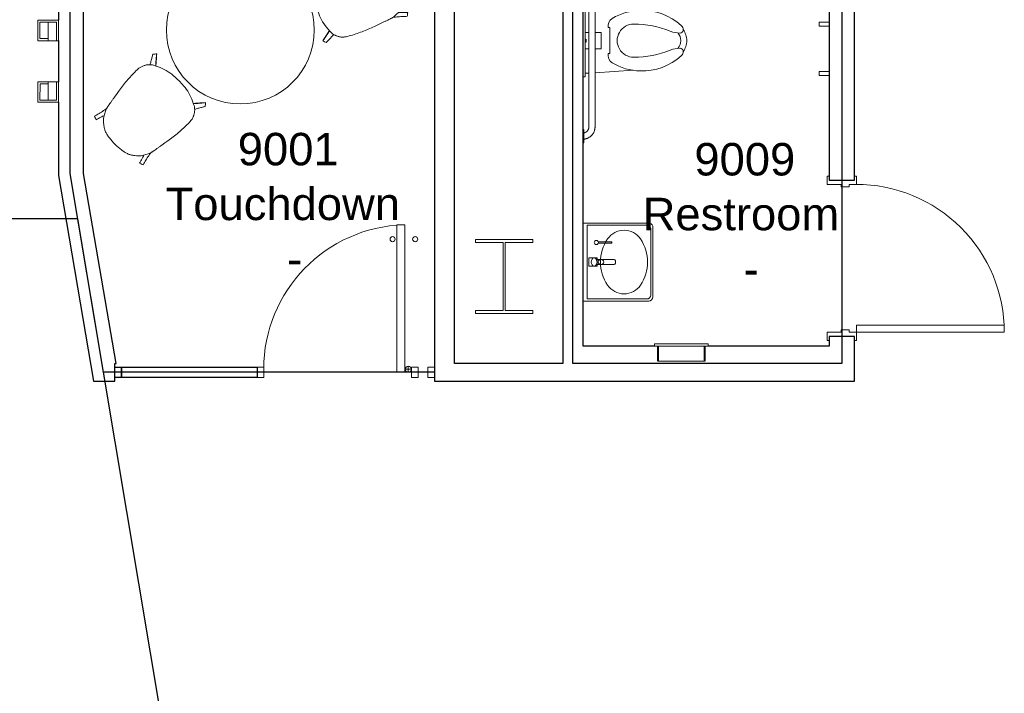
# Model space of a CAD drawing. Header units: inches. Extents: x -1 to 4727, y -3 to 1727.
# Tile 105 of 163: x 3144 to 3384, y 460 to 625. Entities that reach past the tile are written whole.
import ezdxf

# ---------------------------------------------------------------- set-up
doc = ezdxf.new("R2010")
doc.units = ezdxf.units.IN
doc.header["$LTSCALE"] = 42
doc.header["$MEASUREMENT"] = 0
doc.layers.get('0').update_dxf_attribs({"linetype": 'CONTINUOUS'})
for name, color, linetype in [('I-DOOR', 9, 'CONTINUOUS'), ('I-FLOR-TPTN', 8, 'CONTINUOUS'), ('I-FURN', 8, 'CONTINUOUS'), ('I-FURN-CHAR', 9, 'CONTINUOUS'), ('I-GLAZ', 8, 'CONTINUOUS'), ('I-WALL', 8, 'CONTINUOUS'), ('P-FIXT', 8, 'CONTINUOUS'), ('Room Names & IDs', 7, 'CONTINUOUS'), ('S-COLS', 7, 'CONTINUOUS'), ('triLabelLayer', 7, 'CONTINUOUS'), ('triSpaceLayer', 7, 'CONTINUOUS')]:
    doc.layers.add(name, color=color, linetype=linetype)
doc.styles.add('PDF Helvetica', font='Helvetica.ttf')
doc.styles.get("Standard").update_dxf_attribs({"font": 'romans.shx'})

# ---------------------------------------------------------------- blocks, each defined once
blk = doc.blocks.new('Table - Dining - Round - 30_ DIAM-2860011-FURNITURE PLAN - FLOOR 09 - EAST')
at = {"lineweight": 9}
for start, end in [(0, 180), (180, 0)]:
    blk.add_arc((0, 0), 18, start, end, dxfattribs=at)
blk = doc.blocks.new('Hightower_Nadia_Chair_Wood - Hightower_Nadia_Chair_Wood-1539143-FURNITURE PLAN - FLOOR 09 - EAST')
at = {"lineweight": 9}
for p, q in [((-6.61, 9.57), (-5.95, 9.87)), ((5.95, 9.87), (6.61, 9.57)), ((-9.03, 5.33), (-9.02, 5.78)), ((9.02, 5.78), (9.03, 5.33)), ((-7.58, -6.19), (-7.64, -6)), ((7.64, -6), (7.58, -6.19)), ((0.63, -10.85), (-0.63, -10.85))]:
    blk.add_line(p, q, dxfattribs=at)
at = {"lineweight": 9, "flags": 128}
for points in [[(-8.39, 11.85), (-8.12, 11.56), (-7.85, 11.26)], [(7.85, 11.26), (8.12, 11.56), (8.39, 11.85)], [(-8.19, -2.97), (-8.34, -2.09), (-8.49, -1.21)], [(8.49, -1.21), (8.34, -2.09), (8.19, -2.97)]]:
    blk.add_lwpolyline(points, dxfattribs=at)
at = {"lineweight": 9}
blk.add_arc((0, -9.72), 20.77, 85.157, 94.8437, dxfattribs=at)
for points in [[(-9.01, 11.13), (-8.92, 11.25), (-8.71, 11.5), (-8.5, 11.73), (-8.39, 11.85)], [(-8.39, 11.85), (-8.22, 11.62), (-7.85, 11.16), (-7.28, 10.48), (-6.89, 10.03), (-6.69, 9.81)], [(-5.95, 9.87), (-5.29, 10.18), (-3.92, 10.68), (-2.49, 10.92), (-1.75, 10.98)], [(1.75, 10.98), (2.49, 10.92), (3.92, 10.68), (5.29, 10.18), (5.95, 9.87)], [(6.69, 9.81), (6.89, 10.03), (7.28, 10.48), (7.85, 11.16), (8.22, 11.62), (8.39, 11.85)], [(8.39, 11.85), (8.5, 11.73), (8.71, 11.5), (8.91, 11.26), (9.01, 11.13)], [(-8.49, -1.21), (-8.68, -0.13), (-8.95, 2.04), (-9.03, 4.23), (-9.03, 5.33)], [(9.03, 5.33), (9.03, 4.23), (8.95, 2.04), (8.68, -0.13), (8.49, -1.21)], [(-7.85, -5.05), (-7.89, -4.85), (-7.96, -4.44), (-8.08, -3.74), (-8.16, -3.23), (-8.19, -2.97)], [(8.19, -2.97), (8.16, -3.23), (8.08, -3.74), (7.96, -4.44), (7.89, -4.85), (7.85, -5.05)], [(-7.64, -6), (-7.65, -5.95), (-7.68, -5.84), (-7.74, -5.62), (-7.79, -5.36), (-7.83, -5.15), (-7.85, -5.05)], [(-7.22, -7.03), (-7.3, -6.88), (-7.44, -6.6), (-7.54, -6.32), (-7.58, -6.19)], [(-6.62, -8.11), (-6.72, -7.93), (-6.92, -7.57), (-7.12, -7.21), (-7.22, -7.03)], [(7.22, -7.03), (7.12, -7.21), (6.92, -7.57), (6.72, -7.93), (6.62, -8.11)], [(7.58, -6.19), (7.54, -6.32), (7.44, -6.6), (7.3, -6.88), (7.22, -7.03)], [(7.85, -5.05), (7.83, -5.15), (7.79, -5.36), (7.74, -5.62), (7.68, -5.84), (7.65, -5.95), (7.64, -6)], [(-8.33, -9.58), (-8.19, -9.64), (-7.91, -9.76), (-7.62, -9.88), (-7.47, -9.93)], [(-5.37, -9.41), (-5.57, -9.26), (-5.92, -8.98), (-6.33, -8.54), (-6.54, -8.25), (-6.62, -8.11)], [(-4.78, -9.84), (-4.87, -9.77), (-5.07, -9.63), (-5.27, -9.48), (-5.37, -9.41)], [(5.37, -9.41), (5.27, -9.48), (5.07, -9.63), (4.87, -9.77), (4.78, -9.84)], [(6.62, -8.11), (6.54, -8.25), (6.33, -8.54), (5.92, -8.98), (5.57, -9.26), (5.37, -9.41)], [(7.47, -9.93), (7.62, -9.88), (7.91, -9.76), (8.19, -9.64), (8.33, -9.58)], [(-4.34, -10.11), (-4.42, -10.07), (-4.58, -9.98), (-4.71, -9.89), (-4.78, -9.84)], [(-3.54, -10.43), (-3.69, -10.38), (-3.97, -10.28), (-4.22, -10.17), (-4.34, -10.11)], [(4.34, -10.11), (4.22, -10.17), (3.97, -10.28), (3.69, -10.38), (3.54, -10.43)], [(4.78, -9.84), (4.71, -9.89), (4.58, -9.98), (4.42, -10.07), (4.34, -10.11)]]:
    blk.add_open_spline(points, degree=3, dxfattribs=at)
for points, knots in [([(-9.01, 11.13), (-8.86, 10.88), (-8.55, 10.38), (-8.11, 9.61), (-7.82, 9.08), (-7.68, 8.81)], [0, 0, 0, 0, 0.3333333, 0.6666667, 0.9975411, 0.9975411, 0.9975411, 0.9975411]), ([(-6.46, 9.64), (-6.69, 9.9), (-7.17, 10.44), (-7.62, 10.98), (-7.85, 11.26)], [-0.6541949, -0.6541949, -0.6541949, -0.6541949, -0.3333333, 0, 0, 0, 0]), ([(-6.69, 9.81), (-6.67, 9.79), (-6.63, 9.74), (-6.55, 9.66), (-6.52, 9.62)], [-1, -1, -1, -1, -0.8333333, -0.7163996, -0.7163996, -0.7163996, -0.7163996]), ([(7.85, 11.26), (7.62, 10.98), (7.17, 10.44), (6.69, 9.9), (6.46, 9.64)], [-1, -1, -1, -1, -0.6666667, -0.3458051, -0.3458051, -0.3458051, -0.3458051]), ([(6.52, 9.62), (6.55, 9.66), (6.63, 9.74), (6.67, 9.79), (6.69, 9.81)], [-0.2836004, -0.2836004, -0.2836004, -0.2836004, -0.1666667, 0, 0, 0, 0]), ([(7.68, 8.81), (7.82, 9.08), (8.1, 9.61), (8.55, 10.38), (8.85, 10.89), (9.01, 11.13)], [0.0024251, 0.0024251, 0.0024251, 0.0024251, 0.3333333, 0.6666667, 1, 1, 1, 1]), ([(-9.02, 5.78), (-9.02, 6.02), (-8.99, 6.37), (-8.89, 6.83), (-8.78, 7.18), (-8.65, 7.51), (-8.49, 7.82), (-8.3, 8.13), (-8.11, 8.38), (-7.93, 8.59), (-7.71, 8.82), (-7.42, 9.09), (-7.03, 9.35), (-6.75, 9.5), (-6.61, 9.57)], [-1, -1, -1, -1, -0.85, -0.775, -0.7, -0.625, -0.55, -0.475, -0.4, -0.35, -0.3, -0.2, -0.1, 0, 0, 0, 0]), ([(6.61, 9.57), (6.82, 9.47), (7.13, 9.29), (7.5, 9.01), (7.77, 8.77), (8.01, 8.51), (8.23, 8.23), (8.43, 7.93), (8.58, 7.65), (8.69, 7.4), (8.81, 7.1), (8.92, 6.72), (9, 6.26), (9.02, 5.94), (9.02, 5.78)], [-1, -1, -1, -1, -0.85, -0.775, -0.7, -0.625, -0.55, -0.475, -0.4, -0.35, -0.3, -0.2, -0.1, 0, 0, 0, 0]), ([(-7.6, -6.12), (-7.62, -6.21), (-7.67, -6.53), (-7.8, -7.28), (-7.98, -8.13), (-8.18, -8.96), (-8.28, -9.38), (-8.33, -9.58)], [0.0949892, 0.0949892, 0.0949892, 0.0949892, 0.1666667, 0.3333333, 0.6666667, 0.8333333, 1, 1, 1, 1]), ([(8.33, -9.58), (8.28, -9.38), (8.18, -8.96), (7.98, -8.13), (7.8, -7.28), (7.67, -6.53), (7.62, -6.21), (7.6, -6.12)], [0, 0, 0, 0, 0.1666667, 0.3333333, 0.6666667, 0.8333333, 0.9040626, 0.9040626, 0.9040626, 0.9040626]), ([(-7.47, -9.93), (-7.41, -9.72), (-7.29, -9.3), (-7.07, -8.58), (-6.92, -8.06), (-6.82, -7.75)], [0, 0, 0, 0, 0.1666667, 0.3333333, 0.5812657, 0.5812657, 0.5812657, 0.5812657]), ([(6.82, -7.75), (6.85, -7.85), (6.95, -8.16), (7.1, -8.68), (7.29, -9.3), (7.41, -9.72), (7.47, -9.93)], [0.4187343, 0.4187343, 0.4187343, 0.4187343, 0.5, 0.6666667, 0.8333333, 1, 1, 1, 1]), ([(-0.63, -10.85), (-0.81, -10.85), (-1.17, -10.83), (-1.85, -10.78), (-2.52, -10.68), (-3.12, -10.55), (-3.4, -10.47), (-3.54, -10.43)], [-1, -1, -1, -1, -0.833333, -0.666667, -0.333333, -0.166667, 0, 0, 0, 0]), ([(3.54, -10.43), (3.4, -10.47), (3.12, -10.55), (2.52, -10.68), (1.85, -10.78), (1.17, -10.83), (0.81, -10.85), (0.63, -10.85)], [-1, -1, -1, -1, -0.833333, -0.666667, -0.333333, -0.166667, 0, 0, 0, 0])]:
    blk.add_open_spline(points, degree=3, knots=knots, dxfattribs=at)
blk = doc.blocks.new('Door CW - Single - Offset Pivot Hinge - Single Swing - w Rails - Default - Interior CISCO-7565942-FURNITURE PLAN - FLOOR 09 - EAST')
at = {"lineweight": 9}
for p, q in [((14.38, 35.92), (16.37, 35.92)), ((14.38, 35.92), (14.38, 0)), ((16.37, 35.92), (16.37, 0)), ((16.44, 0.75), (17.94, 0.75)), ((17.19, 1.5), (17.19, 0)), ((14.38, 0), (16.37, 0))]:
    blk.add_line(p, q, dxfattribs=at)
for centre, radius in [((13.37, 32.42), 0.625), ((18.87, 32.42), 0.625), ((17.19, 0.75), 0.75)]:
    blk.add_circle(centre, radius, dxfattribs=at)
blk.add_arc((17.19, 0.75), 35.19, 91.7303, 180, dxfattribs=at)
blk = doc.blocks.new('CISCO Running Light vertical - CISCO Running Light vertical 5_-V195-FURNITURE PLAN - FLOOR 09 - EAST')
at = {"lineweight": 9}
for p, q in [((3475.45, 843.87), (3472.99, 843.45)), ((3475.45, 843.87), (3477.42, 844.21)), ((3476.21, 839.44), (3475.45, 843.87)), ((3475.54, 843.38), (3475.45, 843.87)), ((3477.92, 844.29), (3477.42, 844.21)), ((3477.42, 844.21), (3478.18, 839.77)), ((3477.42, 844.21), (3478.18, 839.77)), ((3478.76, 839.37), (3477.92, 844.29)), ((3472.99, 843.45), (3473.83, 838.52)), ((3473.57, 843.04), (3475.54, 843.38)), ((3474.24, 839.1), (3473.57, 843.04)), ((3473.83, 838.52), (3478.76, 839.37)), ((3478.18, 839.77), (3474.24, 839.1)), ((3478.18, 839.77), (3476.21, 839.44))]:
    blk.add_line(p, q, dxfattribs=at)
blk = doc.blocks.new('CISCO Running Light vertical - CISCO Running Light vertical 5_-5573627-FURNITURE PLAN - FLOOR 09 - EAST')
at = {"lineweight": 9}
for p, q in [((3876.15, 824.56), (3871.15, 824.56)), ((3871.15, 824.56), (3871.15, 819.56)), ((3876.15, 824.06), (3876.15, 824.56)), ((3871.65, 824.06), (3876.15, 824.06)), ((3871.65, 824.06), (3871.65, 822.06)), ((3871.65, 820.06), (3871.65, 824.06)), ((3871.65, 824.06), (3876.15, 824.06)), ((3876.15, 824.06), (3876.15, 822.06)), ((3876.15, 822.06), (3871.65, 822.06)), ((3875.65, 820.06), (3871.65, 820.06)), ((3876.15, 822.06), (3875.65, 822.06)), ((3875.65, 822.06), (3875.65, 820.06)), ((3876.15, 819.56), (3876.15, 822.06)), ((3871.15, 819.56), (3876.15, 819.56))]:
    blk.add_line(p, q, dxfattribs=at)
blk = doc.blocks.new('Single - Plain Panel - Hollow Metal Frame - 3_-0_ x 8_-6_ - Interior-6967787-FURNITURE PLAN - FLOOR 09 - EAST')
at = {"lineweight": 18}
for p, q in [((-20, 3.0625), (-20, 3.5625)), ((-20, 3.5625), (-18, 3.5625)), ((-19, 3.0625), (-20, 3.0625)), ((-19, -3.0625), (-19, 3.0625)), ((-18, 3.5625), (-18, 0.1875)), ((18, 3.5625), (20, 3.5625)), ((18, 0.1875), (18, 3.5625)), ((19, 3.0625), (19, -3.0625)), ((20, 3.0625), (19, 3.0625)), ((20, 3.5625), (20, 3.0625)), ((-18, 0.1875), (-17.375, 0.1875)), ((-17.375, 0.1875), (-17.375, -1.8125)), ((17.375, 0.1875), (18, 0.1875)), ((17.375, -1.8125), (17.375, 0.1875)), ((-18, -1.8125), (-18, -3.5625)), ((-17.375, -1.8125), (-18, -1.8125)), ((18, -1.8125), (17.375, -1.8125)), ((18, -3.5625), (18, -1.8125)), ((-20, -3.0625), (-19, -3.0625)), ((-20, -3.5625), (-20, -3.0625)), ((-18, -3.5625), (-20, -3.5625)), ((-18, -3.5625), (-16.25, -3.5625)), ((-18, -3.5625), (-18, -39.5625)), ((-16.25, -3.5625), (-16.25, -39.5625)), ((20, -3.5625), (18, -3.5625)), ((19, -3.0625), (20, -3.0625)), ((20, -3.0625), (20, -3.5625)), ((-18, -39.5625), (-16.25, -39.5625))]:
    blk.add_line(p, q, dxfattribs=at)
at = {"lineweight": 9}
blk.add_arc((-18, -3.5625), 36, 270, 0.205306, dxfattribs=at)
blk = doc.blocks.new('Toilet - Wall Hung - 15_ Seat Height _ADA_-4975625-FURNITURE PLAN - FLOOR 09 - EAST')
at = {"lineweight": 9}
for p, q in [((-7.82, 2.51), (-7.23, 11.81)), ((7.82, 2.51), (7.22, 11.78)), ((-3.19, 6.1), (-3.19, 5.71)), ((3.16, 6.1), (-3.19, 6.1)), ((3.16, 5.71), (3.16, 6.1)), ((-2, 4.02), (2, 4.02)), ((-2, 2.51), (-2, 4.02)), ((2, 4.02), (2, 2.51)), ((-7.87, 0.14), (-7.87, 1.01)), ((-2, 0.14), (-2, 1.01)), ((2, 1.01), (2, 0.14)), ((7.88, 0.14), (7.88, 1.01))]:
    blk.add_line(p, q, dxfattribs=at)
for centre, radius, start, end in [((-2.64, 22.53), 1.45, 86.3195, 138.3245), ((0.21, 19.7), 5.18, 92.296, 124.3911), ((-2.59, 23.22), 0.75, 0.4175, 86.3195), ((-0.21, 19.7), 5.18, 55.6089, 87.704), ((2.59, 23.22), 0.75, 93.6805, 179.5825), ((2.64, 22.53), 1.45, 41.6755, 93.6805), ((7.09, 13.87), 14.47, 138.3245, 181.5824), ((-8.11, 23.18), 6.26, 338.0418, 0.4175), ((0.21, 19.51), 3.87, 93.1731, 122.3518), ((-0.21, 19.51), 3.87, 57.6482, 86.8269), ((8.11, 23.18), 6.26, 179.5825, 201.9582), ((-7.09, 13.87), 14.47, 358.4176, 41.6755), ((19.93, 11.88), 23.96, 158.0418, 179.8167), ((-19.93, 11.88), 23.96, 0.1833, 21.9582), ((6.6, 13.85), 13.98, 181.5824, 210.7761), ((-6.6, 13.85), 13.98, 329.2239, 358.4176), ((0, 11.94), 4.04, 179.8167, 0.1833), ((-3.6, 7.78), 2.11, 210.7761, 281.1057), ((3.59, 7.78), 2.11, 258.1977, 329.2239)]:
    blk.add_arc(centre, radius, start, end, dxfattribs=at)
blk = doc.blocks.new('sink - oval - Wall Based Oval Sink-6559532-FURNITURE PLAN - FLOOR 09 - EAST')
at = {"lineweight": 9}
for p, q in [((2.06, -18.44), (2.06, -2.44)), ((2.56, -17.94), (2.56, -3.44)), ((2.56, -3.44), (20.56, -3.44)), ((20.56, -3.44), (20.56, -17.94)), ((21.06, -2.44), (21.06, -18.44)), ((10.97, -10.05), (10.97, -5.71)), ((12.15, -10.05), (12.15, -5.71)), ((19.56, -18.94), (3.56, -18.94)), ((20.06, -19.44), (3.06, -19.44))]:
    blk.add_line(p, q, dxfattribs=at)
for centre, radius, start, end in [((11.56, -16.71), 10, 55.7921, 124.2079), ((11.56, -6.81), 0.662, 90, 270), ((11.56, -6.81), 0.662, 270, 90), ((8.61, -12.44), 4.81, 123.781, 236.219), ((14.5, -12.44), 4.81, 303.781, 56.219), ((11.56, -8.17), 10, 235.7921, 304.2079), ((3.06, -18.44), 1, 180, 270), ((3.56, -17.94), 1, 180, 270), ((19.56, -17.94), 1, 270, 0), ((20.06, -18.44), 1, 270, 0)]:
    blk.add_arc(centre, radius, start, end, dxfattribs=at)
for centre, major_axis, ratio, start_param, end_param in [((11.56, -5.15), (-0.984, 0), 0.72, 3.141593, 6.283185), ((11.56, -5.15), (-0.984, 0), 0.72, 0, 3.141593), ((11.56, -10.05), (-0.591, 0), 0.57735, 0, 3.141593)]:
    blk.add_ellipse(centre, major_axis=major_axis, ratio=ratio, start_param=start_param, end_param=end_param, dxfattribs=at)
blk = doc.blocks.new('Combo-Ppr-Twl-Waste_Bobrick_B-36903 - TA06-6457714-FURNITURE PLAN - FLOOR 09 - EAST')
at = {"lineweight": 9}
for p, q in [((3561.58, 1162.34), (3574.58, 1162.34)), ((3561.58, 1162.34), (3561.58, 1161.78)), ((3574.58, 1161.78), (3561.58, 1161.78)), ((3562.51, 1161.78), (3562.51, 1158.15)), ((3573.64, 1158.15), (3573.64, 1161.78)), ((3574.58, 1161.78), (3574.58, 1162.34)), ((3573.64, 1158.15), (3562.51, 1158.15))]:
    blk.add_line(p, q, dxfattribs=at)
blk = doc.blocks.new('Plumbing - Equipment - Generic - PF04 - RESTROOM FAUCET-6478413-FURNITURE PLAN - FLOOR 09 - EAST')
at = {"lineweight": 9}
for p, q in [((-1, -1), (-1, 1)), ((-1, 1), (1, 1)), ((1, 1), (1, -1)), ((1, -1), (-1, -1))]:
    blk.add_line(p, q, dxfattribs=at)
blk = doc.blocks.new('Grab Bar - Horizontal - Single - 36_-V327-FURNITURE PLAN - FLOOR 09 - EAST')
at = {"lineweight": 9}
for p, q in [((-14.78, -0.06), (-14.78, -0.25)), ((-11.53, -0.25), (-14.78, -0.25)), ((-11.53, -0.25), (-11.53, -0.06)), ((19.09, -1.5), (-10.91, -1.5)), ((19.72, -0.06), (19.72, -0.25)), ((22.97, -0.25), (19.72, -0.25)), ((22.97, -0.25), (22.97, -0.06)), ((-10.91, -3), (19.09, -3))]:
    blk.add_line(p, q, dxfattribs=at)
at = {"lineweight": 9, "flags": 128}
for points in [[(-13.9, -0.25), (-13.89, -0.36), (-13.87, -0.48), (-13.85, -0.6), (-13.82, -0.71), (-13.79, -0.83), (-13.76, -0.94), (-13.72, -1.06), (-13.67, -1.17), (-13.62, -1.28), (-13.57, -1.39), (-13.51, -1.49), (-13.45, -1.59), (-13.38, -1.69), (-13.31, -1.79), (-13.24, -1.89), (-13.16, -1.98), (-13.08, -2.07), (-13, -2.15), (-12.91, -2.23), (-12.82, -2.31), (-12.73, -2.39), (-12.63, -2.46), (-12.53, -2.52), (-12.43, -2.59), (-12.32, -2.65), (-12.22, -2.7), (-12.11, -2.75), (-12, -2.8), (-11.88, -2.84), (-11.77, -2.87), (-11.65, -2.91), (-11.54, -2.93), (-11.42, -2.96), (-11.3, -2.97), (-11.18, -2.99), (-11.06, -3), (-10.94, -3), (-10.91, -3)], [(-10.91, -1.5), (-10.97, -1.5), (-11.03, -1.5), (-11.09, -1.49), (-11.15, -1.48), (-11.21, -1.47), (-11.27, -1.46), (-11.32, -1.44), (-11.38, -1.42), (-11.44, -1.4), (-11.49, -1.38), (-11.55, -1.36), (-11.6, -1.33), (-11.65, -1.3), (-11.71, -1.27), (-11.76, -1.24), (-11.8, -1.2), (-11.85, -1.17), (-11.9, -1.13), (-11.94, -1.09), (-11.98, -1.05), (-12.03, -1), (-12.06, -0.96), (-12.1, -0.91), (-12.14, -0.86), (-12.17, -0.81), (-12.2, -0.76), (-12.23, -0.71), (-12.26, -0.65), (-12.28, -0.6), (-12.31, -0.54), (-12.33, -0.49), (-12.35, -0.43), (-12.36, -0.37), (-12.38, -0.31), (-12.39, -0.25)], [(20.57, -0.25), (20.56, -0.3), (20.55, -0.36), (20.53, -0.41), (20.52, -0.47), (20.5, -0.53), (20.47, -0.58), (20.45, -0.64), (20.42, -0.69), (20.39, -0.75), (20.36, -0.8), (20.33, -0.85), (20.29, -0.9), (20.26, -0.94), (20.22, -0.99), (20.18, -1.03), (20.14, -1.08), (20.09, -1.12), (20.05, -1.16), (20, -1.19), (19.95, -1.23), (19.9, -1.26), (19.85, -1.29), (19.8, -1.32), (19.74, -1.35), (19.69, -1.38), (19.64, -1.4), (19.58, -1.42), (19.52, -1.44), (19.46, -1.45), (19.41, -1.47), (19.35, -1.48), (19.29, -1.49), (19.23, -1.49), (19.17, -1.5), (19.11, -1.5), (19.09, -1.5)], [(19.09, -3), (19.21, -3), (19.33, -2.99), (19.45, -2.98), (19.57, -2.96), (19.69, -2.94), (19.8, -2.91), (19.92, -2.88), (20.04, -2.85), (20.15, -2.81), (20.26, -2.76), (20.37, -2.71), (20.48, -2.66), (20.58, -2.6), (20.69, -2.54), (20.79, -2.48), (20.88, -2.41), (20.98, -2.33), (21.07, -2.26), (21.16, -2.17), (21.24, -2.09), (21.33, -2), (21.4, -1.91), (21.48, -1.82), (21.55, -1.72), (21.62, -1.62), (21.68, -1.52), (21.74, -1.41), (21.79, -1.31), (21.84, -1.2), (21.89, -1.09), (21.93, -0.97), (21.97, -0.86), (22, -0.74), (22.03, -0.63), (22.05, -0.51), (22.07, -0.39), (22.08, -0.27)]]:
    blk.add_lwpolyline(points, dxfattribs=at)
blk = doc.blocks.new('Seat_Cover_Dispenser-Bobrick-TrimLineSeries-B-3013 - TA05_B-3013-6489390-FURNITURE PLAN - FLOOR 09 - EAST')
at = {"lineweight": 9}
for p, q in [((3544.14, 1227.38), (3544.14, 1244.94)), ((3544.14, 1244.94), (3544.7, 1244.94)), ((3544.7, 1244.94), (3544.7, 1236.6)), ((3544.7, 1236.6), (3544.7, 1235.73)), ((3544.7, 1236.6), (3544.95, 1236.46)), ((3544.95, 1235.87), (3544.7, 1235.73)), ((3544.7, 1235.73), (3544.7, 1227.38)), ((3544.95, 1236.46), (3544.95, 1235.87)), ((3544.7, 1227.38), (3544.14, 1227.38))]:
    blk.add_line(p, q, dxfattribs=at)
blk = doc.blocks.new('Rectangular Mullion - IOC - Typical-7565959-FURNITURE PLAN - FLOOR 09 - EAST')
at = {"lineweight": 18}
for p, q in [((-1.5625, 1.25), (0, 1.25)), ((-1.5625, -1.25), (-1.5625, 1.25)), ((0, 1.25), (0, -1.25)), ((0, -1.25), (-1.5625, -1.25))]:
    blk.add_line(p, q, dxfattribs=at)
blk = doc.blocks.new('Rectangular Mullion - IOC - Typical-7565934-FURNITURE PLAN - FLOOR 09 - EAST')
at = {"lineweight": 18}
for p, q in [((-0.78125, 1.25), (0.78125, 1.25)), ((-0.78125, -1.25), (-0.78125, 1.25)), ((0.78125, 1.25), (0.78125, -1.25)), ((0.78125, -1.25), (-0.78125, -1.25))]:
    blk.add_line(p, q, dxfattribs=at)
blk = doc.blocks.new('Bathroom - Soap Dispenser - TA07_Soap Dispenser-7302558-FURNITURE PLAN - FLOOR 09 - EAST')
at = {"lineweight": 9}
for p, q in [((-0.13, -0.46), (-0.13, -3.75)), ((0.13, -3.75), (0.13, -0.48))]:
    blk.add_line(p, q, dxfattribs=at)
for start, end in [(360, 180), (180, 360)]:
    blk.add_arc((0, 0), 0.5, start, end, dxfattribs=at)
for start_param, end_param in [(1.570796, 4.712389), (4.712389, 7.853982)]:
    blk.add_ellipse((0, -3.75), major_axis=(0.131, 0), ratio=0.258819, start_param=start_param, end_param=end_param, dxfattribs=at)
blk = doc.blocks.new('coat hook - coat hook-8107802-FURNITURE PLAN - FLOOR 09 - EAST')
at = {"lineweight": 9}
for p, q in [((3604.08, 1222.3), (3601.63, 1222.3)), ((3601.63, 1221.3), (3601.63, 1222.3)), ((3601.63, 1221.3), (3604.08, 1221.3))]:
    blk.add_line(p, q, dxfattribs=at)
blk = doc.blocks.new('coat hook2 - coat hook-8108720-FURNITURE PLAN - FLOOR 09 - EAST')
at = {"lineweight": 9}
for p, q in [((3604.08, 1222.3), (3601.63, 1222.3)), ((3601.63, 1221.3), (3601.63, 1222.3)), ((3601.63, 1221.3), (3604.08, 1221.3))]:
    blk.add_line(p, q, dxfattribs=at)
blk = doc.blocks.new('W-Wide Flange-Column - W14X120-2731374-FURNITURE PLAN - FLOOR 09 - EAST')
at = {"lineweight": 18}
for p, q in [((-7, 9), (7, 9)), ((-7, 8.29), (-7, 9)), ((-0.22, 8.29), (-7, 8.29)), ((-0.22, -8.29), (-0.22, 8.29)), ((0.22, 8.29), (0.22, -8.29)), ((7, 8.29), (0.22, 8.29)), ((7, 9), (7, 8.29)), ((-7, -8.29), (-0.22, -8.29)), ((-7, -9), (-7, -8.29)), ((7, -9), (-7, -9)), ((0.22, -8.29), (7, -8.29)), ((7, -8.29), (7, -9))]:
    blk.add_line(p, q, dxfattribs=at)
blk = doc.blocks.new('columns')
at = {"layer": 'S-COLS'}
blk.add_blockref('W-Wide Flange-Column - W14X120-2731374-FURNITURE PLAN - FLOOR 09 - EAST', (3729.63, 142), dxfattribs=at)

msp = doc.modelspace()

# ---------------------------------------------------------------- linework, layer by layer
at = {"layer": 'I-GLAZ'}
for points in [[(3167.25, 539.9), (3168.81, 539.9), (3168.81, 537.4), (3167.25, 537.4)], [(3168.81, 539.9), (3201.91, 539.9), (3201.91, 537.4), (3168.81, 537.4)]]:
    msp.add_lwpolyline(points, close=True, dxfattribs=at)
at = {"layer": 'I-WALL'}
for p, q in [((3153.5, 649.5), (3153.5, 624.41)), ((3249.88, 540.78), (3249.88, 649.5)), ((3276.31, 649.5), (3276.31, 540.78)), ((3347.25, 585.4), (3347.25, 649.5)), ((3159.62, 587.06), (3159.62, 645.25)), ((3245, 645.25), (3245, 536.53)), ((3281.19, 545.03), (3281.19, 635.45)), ((3341.12, 635.45), (3341.12, 585.4)), ((3153.5, 619.41), (3153.5, 609.41)), ((3153.5, 604.41), (3153.5, 586.54)), ((3153.5, 586.54), (3162.06, 536.53)), ((3167.55, 540.78), (3159.62, 587.06)), ((3341.12, 585.4), (3347.25, 585.4)), ((3347.25, 547.4), (3341.12, 547.4)), ((3341.12, 547.4), (3341.12, 545.03)), ((3347.25, 536.53), (3347.25, 547.4)), ((3298.63, 545.03), (3281.19, 545.03)), ((3299.37, 541.4), (3299.37, 545.03)), ((3310.87, 545.03), (3310.87, 541.4)), ((3341.12, 545.03), (3311.63, 545.03)), ((3167.25, 536.53), (3167.25, 540.78)), ((3167.25, 540.78), (3167.55, 540.78)), ((3276.31, 540.78), (3249.88, 540.78)), ((3299.56, 541.4), (3299.37, 541.4)), ((3310.87, 541.4), (3310.69, 541.4)), ((3162.06, 536.53), (3167.25, 536.53)), ((3245, 536.53), (3347.25, 536.53))]:
    msp.add_line(p, q, dxfattribs=at)
at = {"layer": 'triSpaceLayer'}
for points in [[(3245, 644.93), (3245, 538.65), (3164.48, 538.65), (3156.37, 587.06), (3156.37, 644.93)], [(3278.75, 637.89), (3344.19, 637.89), (3344.19, 540.78), (3278.75, 540.78)], [(3220.4, 210.25), (3178.77, 453.37), (3164.48, 538.65), (3158.21, 576.06), (2913.28, 576.06), (2913.28, 210.25)]]:
    msp.add_lwpolyline(points, close=True, dxfattribs=at)

# ---------------------------------------------------------------- block references
at = {"layer": 'I-DOOR', "rotation": 90}
msp.add_blockref('Single - Plain Panel - Hollow Metal Frame - 3_-0_ x 8_-6_ - Interior-6967787-FURNITURE PLAN - FLOOR 09 - EAST', (3344.19, 566.4), dxfattribs=at)
at = {"layer": 'I-DOOR'}
msp.add_blockref('Door CW - Single - Offset Pivot Hinge - Single Swing - w Rails - Default - Interior CISCO-7565942-FURNITURE PLAN - FLOOR 09 - EAST', (3221.47, 538.65), dxfattribs=at)
at = {"layer": 'I-DOOR', "lineweight": 9, "xscale": -1, "rotation": 180}
for name, p in [('Rectangular Mullion - IOC - Typical-7565934-FURNITURE PLAN - FLOOR 09 - EAST', (3202.69, 538.65)), ('Rectangular Mullion - IOC - Typical-7565934-FURNITURE PLAN - FLOOR 09 - EAST', (3240.25, 538.65)), ('Rectangular Mullion - IOC - Typical-7565959-FURNITURE PLAN - FLOOR 09 - EAST', (3245, 538.65))]:
    msp.add_blockref(name, p, dxfattribs=at)
at = {"layer": 'I-FLOR-TPTN', "lineweight": 9}
for name, p in [('coat hook2 - coat hook-8108720-FURNITURE PLAN - FLOOR 09 - EAST', (-262.95, -598.37)), ('coat hook - coat hook-8107802-FURNITURE PLAN - FLOOR 09 - EAST', (-262.95, -610.37)), ('Combo-Ppr-Twl-Waste_Bobrick_B-36903 - TA06-6457714-FURNITURE PLAN - FLOOR 09 - EAST', (-262.95, -616.75))]:
    msp.add_blockref(name, p, dxfattribs=at)
at = {"layer": 'I-FURN', "rotation": 90.00000000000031}
msp.add_blockref('Table - Dining - Round - 30_ DIAM-2860011-FURNITURE PLAN - FLOOR 09 - EAST', (3197.77, 621.99), dxfattribs=at)
at = {"layer": 'I-FURN', "lineweight": 9}
for name, p, rotation in [('CISCO Running Light vertical - CISCO Running Light vertical 5_-5573627-FURNITURE PLAN - FLOOR 09 - EAST', (2328.94, 4495.55), 270), ('CISCO Running Light vertical - CISCO Running Light vertical 5_-V195-FURNITURE PLAN - FLOOR 09 - EAST', (-417.01, 364.13), 350.2846477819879)]:
    msp.add_blockref(name, p, dxfattribs=dict(at, rotation=rotation))
at = {"layer": 'I-FURN-CHAR'}
for p, rotation in [((3226.92, 630.7), 106.0000000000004), ((3174.97, 601.87), 314.9999999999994)]:
    msp.add_blockref('Hightower_Nadia_Chair_Wood - Hightower_Nadia_Chair_Wood-1539143-FURNITURE PLAN - FLOOR 09 - EAST', p, dxfattribs=dict(at, rotation=rotation))
at = {"layer": 'P-FIXT', "lineweight": 9}
for name, p, rotation in [('Grab Bar - Horizontal - Single - 36_-V327-FURNITURE PLAN - FLOOR 09 - EAST', (3281.12, 609.32), 89.99999999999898), ('Bathroom - Soap Dispenser - TA07_Soap Dispenser-7302558-FURNITURE PLAN - FLOOR 09 - EAST', (3284.44, 570.25), 89.9999999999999)]:
    msp.add_blockref(name, p, dxfattribs=dict(at, rotation=rotation))
at = {"layer": 'P-FIXT'}
for name, p in [('Seat_Cover_Dispenser-Bobrick-TrimLineSeries-B-3013 - TA05_B-3013-6489390-FURNITURE PLAN - FLOOR 09 - EAST', (-262.95, -616.75)), ('Plumbing - Equipment - Generic - PF04 - RESTROOM FAUCET-6478413-FURNITURE PLAN - FLOOR 09 - EAST', (3283.63, 565.5))]:
    msp.add_blockref(name, p, dxfattribs=at)
for name, p, rotation in [('Toilet - Wall Hung - 15_ Seat Height _ADA_-4975625-FURNITURE PLAN - FLOOR 09 - EAST', (3281.61, 619.41), 270.0000000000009), ('sink - oval - Wall Based Oval Sink-6559532-FURNITURE PLAN - FLOOR 09 - EAST', (3278.75, 553.94), 90.00000000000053)]:
    msp.add_blockref(name, p, dxfattribs=dict(at, rotation=rotation))
at = {"layer": 'S-COLS'}
msp.add_blockref('columns', (-467.63, 420), dxfattribs=at)

# ---------------------------------------------------------------- texts
at = {"layer": 'Room Names & IDs', "attachment_point": 4, "style": 'PDF Helvetica'}
for s, insert, char_height in [('9001', (3197.15, 592.95), 7.902), ('9009', (3308.3, 590.48), 7.902), ('Touchdown', (3179.58, 579.61), 7.902), ('Restroom', (3295.71, 577.14), 7.902), ('-', (3209.17, 566.28), 7.9), ('-', (3320.31, 563.81), 7.9)]:
    msp.add_mtext(s, dxfattribs=dict(at, insert=insert, char_height=char_height))
at = {"layer": 'triLabelLayer', "color": 7, "char_height": 10, "attachment_point": 5}
for insert in [(3200.68, 591.79), (3311.47, 589.33)]:
    msp.add_mtext('{\\fSansSerif;\\H0.01;}', dxfattribs=dict(at, insert=insert))

doc.saveas('drawing.dxf')
